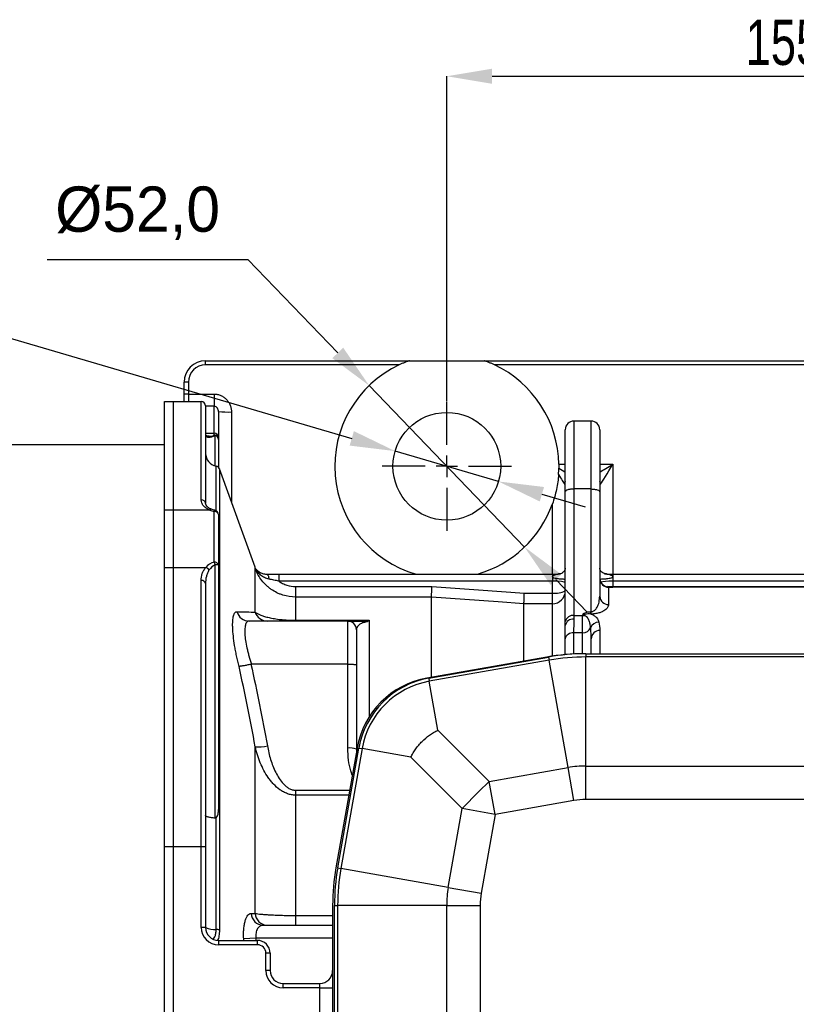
# Model space of a CAD drawing. Header units: millimetres. Extents: x 5 to 589, y 5 to 415.
# Tile 7 of 16: x 369 to 429, y 138 to 214. Entities that reach past the tile are written whole.
import ezdxf

# ---------------------------------------------------------------- set-up
doc = ezdxf.new("R2010")
doc.units = ezdxf.units.MM
doc.header["$PDSIZE"] = -1
for name, color, linetype in [('ASSE', 2, 'Continuous'), ('CONTORNO', 179, 'Continuous'), ('QUOTE', 1, 'Continuous')]:
    doc.layers.add(name, color=color, linetype=linetype)
doc.styles.add('SLDTEXTSTYLE0', font='TXT', dxfattribs={"width": 0.75})
doc.dimstyles.new('ISO-25', dxfattribs={"dimtxt": 2.5, "dimasz": 2.5, "dimexe": 1.25, "dimexo": 0.625, "dimtad": 1, "dimtxsty": 'Standard', "dimcen": 2.5, "dimadec": 0, "dimazin": 0, "dimtfac": 1, "dimtmove": 0, "dimatfit": 3, "dimfxl": 1, "dimarcsym": 0})
doc.dimstyles.new('SLDDIMSTYLE0', dxfattribs={"dimtxt": 3.5, "dimasz": 3.5, "dimexe": 0, "dimexo": 0.0625, "dimgap": 0.875, "dimtad": 1, "dimdec": 1, "dimlfac": 3, "dimrnd": 1e-09, "dimzin": 12, "dimdsep": 46, "dimtxsty": 'SLDTEXTSTYLE0', "dimsah": 1, "dimcen": 0.09, "dimadec": 0, "dimazin": 3, "dimtfac": 1, "dimtdec": 3, "dimtofl": 0, "dimtmove": 0, "dimatfit": 3, "dimfxl": 1, "dimfrac": 2, "dimtolj": 1, "dimtzin": 12, "dimarcsym": 0})

# ---------------------------------------------------------------- blocks, each defined once
blk = doc.blocks.new('_D_2')
at = {"layer": 'Defpoints', "color": 0}
for p in [(453.851, 209.748), (402.185, 184.581), (453.851, 184.581)]:
    blk.add_point(p, dxfattribs=at)
at = {"layer": 'QUOTE', "color": 0, "lineweight": -2}
for p, q in [((402.185, 184.643), (402.185, 209.748)), ((405.685, 209.748), (450.351, 209.748)), ((453.851, 184.643), (453.851, 209.748))]:
    blk.add_line(p, q, dxfattribs=at)
at = {"layer": 'QUOTE', "color": 0}
for points in [[(405.685, 210.331), (405.685, 209.164), (402.185, 209.748)], [(450.351, 210.331), (450.351, 209.164), (453.851, 209.748)]]:
    blk.add_solid(points, dxfattribs=at)
at = {"layer": 'QUOTE', "color": 0, "insert": (428.223, 214.123), "char_height": 3.5, "attachment_point": 2, "style": 'SLDTEXTSTYLE0'}
blk.add_mtext('\\A1;155', dxfattribs=at)
blk = doc.blocks.new('SW_CENTERMARKSYMBOL_2')
at = {"layer": 'CONTORNO', "color": 0}
for p, q in [((0, 1.667), (0, 5)), ((0, 0), (0, 0.833)), ((-1.667, 0), (-5, 0)), ((0, 0), (-0.833, 0)), ((0, 0), (0, -0.833)), ((0, 0), (0.833, 0)), ((1.667, 0), (5, 0)), ((0, -1.667), (0, -5))]:
    blk.add_line(p, q, dxfattribs=at)
blk = doc.blocks.new('*D21')
at = {"layer": 'Defpoints', "color": 0}
for p in [(398.187, 180.755), (406.183, 178.407)]:
    blk.add_point(p, dxfattribs=at)
at = {"layer": 'QUOTE', "color": 0, "lineweight": -2}
for p, q in [((352.611, 189.581), (368.135, 189.581)), ((368.135, 189.581), (394.829, 181.741)), ((406.183, 178.407), (398.187, 180.755)), ((409.541, 177.42), (412.899, 176.434))]:
    blk.add_line(p, q, dxfattribs=at)
at = {"layer": 'QUOTE', "color": 0}
for points in [[(394.664, 181.182), (394.993, 182.301), (398.187, 180.755)], [(409.705, 177.98), (409.376, 176.861), (406.183, 178.407)]]:
    blk.add_solid(points, dxfattribs=at)
at = {"layer": 'QUOTE', "color": 0, "insert": (359.611, 193.147), "char_height": 3.5, "attachment_point": 5}
blk.add_mtext('%%c25,0', dxfattribs=at)
blk = doc.blocks.new('*D22')
at = {"layer": 'Defpoints', "color": 0}
for p in [(396.175, 185.825), (408.195, 173.336)]:
    blk.add_point(p, dxfattribs=at)
at = {"layer": 'QUOTE', "color": 0, "lineweight": -2}
for p, q in [((371.262, 195.581), (386.786, 195.581)), ((386.786, 195.581), (393.748, 188.347)), ((408.195, 173.336), (396.175, 185.825)), ((410.622, 170.815), (413.049, 168.293))]:
    blk.add_line(p, q, dxfattribs=at)
at = {"layer": 'QUOTE', "color": 0}
for points in [[(393.328, 187.943), (394.168, 188.752), (396.175, 185.825)], [(411.042, 171.219), (410.201, 170.41), (408.195, 173.336)]]:
    blk.add_solid(points, dxfattribs=at)
at = {"layer": 'QUOTE', "color": 0, "insert": (378.262, 199.147), "char_height": 3.5, "attachment_point": 5}
blk.add_mtext('%%c52,0', dxfattribs=at)

msp = doc.modelspace()

# ---------------------------------------------------------------- linework, layer by layer
at = {"color": 7}
for p, q in [((383.518, 187.423), (383.518, 187.748)), ((383.518, 187.748), (399.284, 187.748)), ((398.495, 187.423), (383.518, 187.423)), ((399.284, 187.748), (405.086, 187.748)), ((405.086, 187.748), (450.95, 187.748)), ((450.162, 187.423), (405.874, 187.423)), ((381.851, 185.16), (381.851, 186.081)), ((382.185, 186.09), (382.185, 185.168)), ((381.851, 184.581), (381.851, 185.16)), ((382.185, 185.168), (384.185, 185.168)), ((382.185, 185.168), (382.185, 184.581)), ((384.185, 185.168), (384.185, 184.226)), ((380.351, 184.581), (381.018, 184.581)), ((380.351, 176.19), (380.351, 184.581)), ((381.018, 184.581), (381.018, 176.19)), ((381.018, 184.581), (383.185, 184.581)), ((383.185, 176.98), (383.185, 184.581)), ((383.518, 184.248), (383.518, 176.731)), ((384.185, 184.226), (383.518, 184.226)), ((384.185, 182.142), (384.185, 184.226)), ((384.518, 183.809), (384.518, 181.816)), ((385.518, 183.783), (385.518, 176.833)), ((413.351, 183.081), (412.018, 183.081)), ((412.018, 183.081), (412.018, 177.826)), ((413.351, 177.826), (413.351, 183.081)), ((383.518, 182.142), (384.185, 182.142)), ((384.185, 181.984), (384.185, 182.142)), ((411.351, 177.6), (411.351, 182.414)), ((414.018, 182.414), (414.018, 177.6)), ((380.351, 181.248), (347.018, 181.248)), ((384.268, 179.613), (384.268, 181.969)), ((384.518, 181.816), (384.518, 181.653)), ((384.518, 181.653), (384.518, 179.499)), ((410.85, 179.735), (411.351, 179.735)), ((414.018, 179.735), (415.018, 179.735)), ((415.018, 179.735), (415.018, 171.248)), ((384.337, 176.148), (384.337, 179.597)), ((387.36, 171.774), (384.59, 179.384)), ((384.59, 179.384), (384.59, 143.726)), ((411.351, 167.581), (411.351, 177.6)), ((412.018, 177.826), (412.018, 168.04)), ((413.351, 177.826), (412.018, 177.826)), ((413.351, 168.339), (413.351, 177.826)), ((414.018, 177.6), (414.018, 169.525)), ((410.351, 171.248), (410.351, 176.68)), ((381.018, 176.19), (380.351, 176.19)), ((380.351, 171.765), (380.351, 176.19)), ((381.018, 176.19), (381.018, 171.765)), ((383.84, 176.19), (381.018, 176.19)), ((383.969, 176.258), (383.967, 176.259)), ((384.185, 172.173), (384.185, 176.091)), ((384.518, 175.851), (384.518, 171.933)), ((380.351, 150.155), (380.351, 171.765)), ((380.351, 171.765), (381.018, 171.765)), ((381.018, 171.765), (381.018, 150.155)), ((381.018, 171.765), (383.538, 171.765)), ((384.268, 152.369), (384.268, 171.961)), ((384.518, 171.933), (384.518, 153.026)), ((387.36, 171.697), (387.36, 171.774)), ((387.36, 168.301), (387.36, 171.659)), ((383.185, 150.155), (383.185, 170.748)), ((389.184, 171.248), (389.184, 170.697)), ((389.184, 171.248), (410.351, 171.248)), ((410.351, 170.697), (389.184, 170.697)), ((410.351, 171.248), (410.351, 171.038)), ((410.351, 171.248), (410.77, 171.248)), ((410.351, 171.038), (410.351, 170.697)), ((410.351, 169.779), (410.351, 170.697)), ((414.599, 171.248), (415.018, 171.248)), ((415.018, 171.248), (441.018, 171.248)), ((415.018, 171.248), (415.018, 171.038)), ((415.018, 171.038), (415.018, 170.697)), ((441.018, 170.697), (415.018, 170.697)), ((415.018, 170.697), (415.018, 170.254)), ((383.518, 170.519), (383.518, 150.155)), ((390.492, 169.465), (390.492, 170.288)), ((390.492, 170.288), (401.031, 170.288)), ((414.685, 170.235), (414.629, 170.265)), ((414.685, 170.235), (414.685, 168.888)), ((441.018, 170.254), (415.018, 170.254)), ((415.018, 170.225), (415.018, 170.254)), ((441.018, 170.225), (415.018, 170.225)), ((390.492, 167.668), (390.492, 169.465)), ((400.996, 169.465), (390.492, 169.465)), ((400.996, 163.255), (400.996, 169.465)), ((408.181, 169.779), (410.351, 169.779)), ((410.351, 168.956), (410.351, 169.779)), ((414.005, 169.44), (414.018, 169.525)), ((408.146, 164.516), (408.146, 168.956)), ((408.146, 168.956), (408.146, 168.956)), ((410.351, 168.956), (408.146, 168.956)), ((410.351, 164.899), (410.351, 168.956)), ((413.337, 168.155), (413.337, 168.339)), ((413.337, 168.339), (413.351, 168.339)), ((413.351, 168.155), (413.351, 168.339)), ((394.518, 167.609), (386.886, 167.609)), ((390.492, 167.668), (396.185, 167.668)), ((390.492, 167.609), (390.492, 167.668)), ((394.518, 164.275), (394.518, 167.609)), ((396.185, 167.668), (396.185, 160.215)), ((411.351, 167.268), (411.351, 167.581)), ((412.018, 168.04), (412.018, 167.756)), ((412.018, 168.04), (412.685, 168.04)), ((412.685, 168.04), (412.685, 168.08)), ((412.685, 166.708), (412.685, 168.04)), ((413.351, 168.155), (413.337, 168.155)), ((395.185, 166.942), (395.185, 164.231)), ((411.331, 166.234), (411.349, 167.157)), ((411.349, 167.157), (411.351, 167.268)), ((414.018, 166.883), (414.018, 165.081)), ((411.331, 165.015), (411.331, 166.234)), ((412.685, 166.708), (411.984, 166.708)), ((411.984, 166.708), (411.984, 165.06)), ((412.685, 165.08), (412.685, 166.708)), ((413.351, 166.246), (413.347, 166.397)), ((413.351, 165.081), (413.351, 166.246)), ((409.915, 164.828), (400.647, 163.193)), ((400.786, 163.193), (410.055, 164.828)), ((410.098, 164.584), (400.829, 162.95)), ((410.055, 164.828), (410.098, 164.584)), ((411.562, 156.279), (410.098, 164.584)), ((412.949, 165.081), (412.81, 165.081)), ((412.949, 165.081), (443.366, 165.081)), ((412.949, 165.081), (412.949, 164.834)), ((443.366, 164.834), (412.949, 164.834)), ((412.949, 156.4), (412.949, 164.834)), ((394.518, 164.275), (387.064, 164.275)), ((394.518, 157.792), (394.518, 164.275)), ((395.185, 164.231), (395.185, 157.699)), ((400.786, 163.193), (400.829, 162.95)), ((401.495, 159.177), (400.829, 162.95)), ((401.495, 159.177), (405.467, 155.204)), ((387.36, 145.003), (387.36, 157.894)), ((395.239, 157.786), (393.605, 148.517)), ((393.744, 148.517), (395.379, 157.786)), ((395.622, 157.743), (393.988, 148.474)), ((395.185, 157.699), (395.191, 157.567)), ((395.379, 157.786), (395.622, 157.743)), ((399.395, 157.077), (395.622, 157.743)), ((403.368, 153.105), (399.395, 157.077)), ((405.467, 155.204), (411.562, 156.279)), ((412.012, 153.73), (411.562, 156.279)), ((412.949, 153.812), (412.949, 156.4)), ((412.949, 156.4), (443.366, 156.4)), ((405.916, 152.655), (405.467, 155.204)), ((390.492, 154.143), (390.492, 154.528)), ((390.492, 154.528), (394.665, 154.528)), ((390.492, 144.842), (390.492, 154.143)), ((394.597, 154.143), (390.492, 154.143)), ((402.293, 147.009), (403.368, 153.105)), ((405.916, 152.655), (403.368, 153.105)), ((412.012, 153.73), (405.916, 152.655)), ((443.366, 153.812), (412.949, 153.812)), ((384.337, 143.76), (384.337, 152.403)), ((405.916, 152.655), (404.842, 146.56)), ((381.018, 150.155), (380.351, 150.155)), ((380.351, 124.007), (380.351, 150.155)), ((381.018, 150.155), (381.018, 124.007)), ((383.185, 150.155), (381.018, 150.155)), ((383.185, 143.914), (383.185, 150.155)), ((383.518, 150.155), (383.185, 150.155)), ((383.518, 150.155), (383.518, 143.914)), ((393.744, 148.517), (393.988, 148.474)), ((402.293, 147.009), (393.988, 148.474)), ((402.293, 147.009), (404.842, 146.56)), ((393.351, 145.623), (393.351, 128.539)), ((393.491, 128.539), (393.491, 145.623)), ((393.491, 145.623), (393.738, 145.623)), ((402.172, 145.623), (393.738, 145.623)), ((393.738, 145.623), (393.738, 128.539)), ((402.172, 128.539), (402.172, 145.623)), ((402.172, 145.623), (404.76, 145.623)), ((404.76, 145.623), (404.76, 128.539)), ((390.492, 144.081), (390.492, 144.842)), ((390.492, 144.842), (393.351, 144.842)), ((387.984, 144.081), (393.351, 144.081)), ((383.518, 143.914), (383.185, 143.914)), ((384.518, 142.914), (384.518, 142.581)), ((384.518, 142.914), (387.518, 142.914)), ((387.518, 142.581), (384.518, 142.581)), ((387.408, 143.081), (386.468, 143.026)), ((393.351, 143.081), (387.408, 143.081)), ((387.518, 142.914), (387.518, 142.581)), ((388.185, 140.581), (388.185, 141.914)), ((388.518, 141.914), (388.185, 141.914)), ((388.518, 141.914), (388.518, 140.581)), ((388.518, 140.581), (388.185, 140.581)), ((389.518, 139.248), (389.518, 139.581)), ((389.518, 139.581), (392.351, 139.581)), ((392.351, 139.248), (392.351, 139.581)), ((392.351, 139.248), (389.518, 139.248)), ((392.351, 134.914), (392.351, 139.248)), ((392.351, 139.248), (393.351, 139.248))]:
    msp.add_line(p, q, dxfattribs=at)
at = {"color": 7, "flags": 128}
for points in [[(411.351, 178.405), (411.313, 178.305), (411.289, 178.191)], [(414.081, 178.191), (414.057, 178.305), (414.018, 178.405)], [(383.967, 176.259), (383.96, 176.261), (383.935, 176.261), (383.905, 176.248), (383.873, 176.225), (383.84, 176.19)], [(384.244, 176.179), (384.231, 176.175), (384.217, 176.159), (384.201, 176.131), (384.185, 176.091)], [(388.228, 171.248), (388.26, 171.241), (388.291, 171.22), (388.321, 171.187), (388.349, 171.141), (388.375, 171.084), (388.397, 171.017), (388.416, 170.941), (388.432, 170.857)], [(410.77, 171.248), (410.866, 171.253), (410.889, 171.255)], [(410.848, 171.248), (410.934, 171.252), (410.949, 171.253)], [(414.391, 171.257), (414.435, 171.252), (414.521, 171.248)], [(414.442, 171.261), (414.504, 171.253), (414.599, 171.248)], [(401.031, 170.288), (404.627, 170.032), (408.181, 169.779)], [(408.146, 168.956), (406.151, 169.098), (400.996, 169.465)]]:
    msp.add_lwpolyline(points, dxfattribs=at)
at = {"color": 7}
msp.add_circle((402.185, 179.581), 4.167, dxfattribs=at)
for centre, radius, start, end in [((383.518, 186.081), 1.667, 90, 180), ((383.518, 186.09), 1.333, 90, 180), ((402.185, 179.581), 8.667, 115.19651, 254.05763), ((402.185, 179.581), 8.667, 1.02073, 64.80349), ((382.101, 182.9), 3.191, 88.50461, 94.49436), ((382.101, 181.978), 3.191, 88.50461, 94.49436), ((383.185, 184.248), 0.333, 0, 90), ((385.268, 193.353), 9.573, 265.50564, 271.49539), ((412.018, 182.414), 0.667, 90, 180), ((413.351, 182.414), 0.667, 0, 90), ((384.189, 181.812), 0.329, 0.69484, 90.67838), ((384.171, 181.677), 0.308, 71.64291, 87.4744), ((384.186, 181.652), 0.332, 0.22812, 90.22631), ((384.191, 181.651), 0.327, 0.45602, 76.35781), ((384.518, 180.581), 1, 180, 259.56802), ((384.277, 179.27), 0.333, 20, 79.56802), ((383.222, 176.681), 0.301, 9.45944, 97.04841), ((402.185, 179.581), 8.667, 285.94237, 340.44279), ((384.48, 177.768), 1.703, 247.92134, 260.0001), ((384.225, 175.796), 0.298, 10.74803, 97.72003), ((384.185, 175.851), 0.333, 0, 79.84612), ((384.225, 171.878), 0.298, 10.74803, 97.72003), ((383.326, 171.713), 0.975, 14.7505, 28.17144), ((383.334, 171.291), 0.515, 29.38045, 66.69017), ((384.32, 171.295), 0.669, 72.73867, 94.42177), ((383.229, 170.455), 0.296, 12.5124, 98.55269), ((414.685, 170.934), 0.667, 180.00319, 265.25448), ((414.671, 170.887), 0.653, 181.30811, 271.25094), ((410.353, 169.954), 0.998, 269.88836, 359.88793), ((410.594, 171.349), 1.589, 261.22054, 298.48161), ((414.671, 169.54), 0.653, 181.30811, 271.25094), ((386.893, 168.59), 0.981, 195.27102, 269.58455), ((388.303, 168.598), 0.989, 197.46263, 269.78334), ((394.518, 166.942), 0.667, 0, 90), ((395.602, 167.228), 0.381, 51.73519, 89.20506), ((411.931, 167.454), 0.593, 81.51103, 167.63018), ((411.941, 167.163), 0.599, 82.56697, 169.81578), ((412.685, 168.997), 0.957, 269.97848, 278.67279), ((413.2, 168.83), 0.785, 235.8334, 244.85379), ((413.523, 167.72), 0.768, 148.66883, 154.52528), ((412.704, 167.376), 0.668, 268.33628, 335.18423), ((413.943, 166.848), 0.68, 90.66141, 158.62809), ((414.004, 166.231), 0.653, 88.74906, 178.69189), ((411.959, 166.057), 0.652, 87.73411, 164.20443), ((412.81, 148.414), 16.667, 90, 100), ((412.949, 148.414), 16.667, 90, 100), ((412.949, 148.414), 16.42, 90, 100), ((401.804, 156.628), 6.667, 100, 170), ((401.944, 156.628), 6.667, 100, 170), ((401.944, 156.628), 6.42, 100, 170), ((387.613, 161), 3.116, 265.32489, 282.71214), ((394.682, 156.525), 1.278, 66.80414, 97.34958), ((412.949, 148.414), 7.986, 90, 100), ((437.18, 121.392), 46.357, 133.16485, 136.83515), ((412.949, 148.414), 5.398, 90, 100), ((410.018, 145.623), 16.667, 170, 180), ((410.158, 145.623), 16.667, 170, 180), ((410.158, 145.623), 16.42, 170, 180), ((410.158, 145.623), 7.986, 170, 180), ((410.158, 145.623), 5.398, 170, 180), ((388.01, 145.048), 0.967, 182.55635, 268.42156), ((388.326, 145.048), 0.967, 182.66527, 268.42976), ((384.518, 143.914), 1.333, 180, 270), ((384.518, 143.914), 1, 180, 270), ((384.165, 145.095), 1.347, 241.29252, 277.34088), ((384.351, 142.894), 0.866, 73.96257, 90.90538), ((387.518, 141.914), 1, 0, 90), ((387.518, 141.914), 0.667, 0, 90), ((389.518, 140.581), 1.333, 180, 270), ((389.518, 140.581), 1, 180, 270), ((392.351, 140.581), 1, 270, 0)]:
    msp.add_arc(centre, radius, start, end, dxfattribs=at)
for centre, major_axis, ratio, start_param, end_param in [((415.018, 179.761), (1.667, 1), 0.01155, 4.061959, 4.70546), ((415.018, 179.761), (1, 1.666), 0.006932, 3.485855, 4.700838), ((410.351, 179.761), (1.667, -1), 0.01155, 5.023262, 5.362819), ((410.351, 179.761), (-1, 1.666), 0.006932, 2.079125, 2.797331), ((384.518, 170.811), (0, 1.407), 0.947354, 0.25268, 0.826117), ((384.518, 170.571), (0, 1.436), 0.696146, 0.25268, 0.826117), ((410.351, 170.581), (1, 0), 0.115765, 0, 1.570796), ((415.018, 170.581), (1, 0), 0.115765, 1.570796, 2.74941), ((415.018, 170.716), (1.667, 0), 0.294567, 4.511031, 4.712389)]:
    msp.add_ellipse(centre, major_axis=major_axis, ratio=ratio, start_param=start_param, end_param=end_param, dxfattribs=at)
for points, knots in [([(399.284, 187.748), (399.284, 187.748), (399.278, 187.746), (399.26, 187.739), (399.248, 187.735), (399.207, 187.72), (399.175, 187.708), (399.075, 187.671), (399.004, 187.643), (398.86, 187.585), (398.787, 187.554), (398.642, 187.491), (398.568, 187.457), (398.495, 187.423)], [0, 0, 0, 0, 0.0625, 0.0625, 0.125, 0.125, 0.25, 0.25, 0.5, 0.5, 0.75, 0.75, 1, 1, 1, 1]), ([(405.874, 187.423), (405.801, 187.457), (405.728, 187.491), (405.583, 187.554), (405.511, 187.584), (405.367, 187.642), (405.295, 187.67), (405.195, 187.708), (405.163, 187.72), (405.109, 187.739), (405.086, 187.748), (405.086, 187.748)], [0, 0, 0, 0, 0.25, 0.25, 0.5, 0.5, 0.75, 0.75, 0.875, 0.875, 1, 1, 1, 1]), ([(384.185, 185.168), (384.275, 185.168), (384.363, 185.159), (384.536, 185.122), (384.622, 185.095), (384.785, 185.023), (384.862, 184.98), (385.007, 184.877), (385.075, 184.818), (385.197, 184.689), (385.252, 184.619), (385.347, 184.467), (385.387, 184.388), (385.452, 184.223), (385.477, 184.136), (385.51, 183.961), (385.518, 183.873), (385.518, 183.783)], [0, 0, 0, 0, 0.125, 0.125, 0.25, 0.25, 0.375, 0.375, 0.5, 0.5, 0.625, 0.625, 0.75, 0.75, 0.875, 0.875, 1, 1, 1, 1]), ([(384.518, 183.809), (384.518, 183.855), (384.512, 183.901), (384.487, 183.99), (384.469, 184.033), (384.416, 184.114), (384.381, 184.151), (384.295, 184.207), (384.241, 184.226), (384.185, 184.226)], [0, 0, 0, 0, 0.25, 0.25, 0.5, 0.5, 0.75, 0.75, 1, 1, 1, 1]), ([(383.518, 182.049), (383.518, 181.977), (383.547, 181.924), (383.614, 181.869), (383.64, 181.854), (383.699, 181.833), (383.732, 181.827), (383.837, 181.819), (383.917, 181.829), (384.086, 181.877), (384.176, 181.916), (384.268, 181.969)], [0, 0, 0, 0, 0.25, 0.25, 0.375, 0.375, 0.5, 0.5, 0.75, 0.75, 1, 1, 1, 1]), ([(383.794, 181.913), (383.756, 181.911), (383.646, 181.902), (383.574, 181.938), (383.555, 181.96), (383.554, 181.962)], [0, 0, 0, 0, 0.319548, 0.931418, 1, 1, 1, 1]), ([(383.764, 181.91), (383.774, 181.909), (383.894, 181.887), (384.046, 181.937), (384.185, 181.984)], [0, 0, 0, 0, 0.081877, 1, 1, 1, 1]), ([(410.828, 178.944), (410.834, 179.028), (410.839, 179.112), (410.846, 179.277), (410.849, 179.358), (410.85, 179.437)], [0, 0, 0, 0, 0.5, 0.5, 1, 1, 1, 1]), ([(410.828, 178.944), (410.8, 178.56), (410.746, 178.178), (410.586, 177.418), (410.481, 177.046), (410.351, 176.68)], [0, 0, 0, 0, 0.5, 0.5, 1, 1, 1, 1]), ([(412.018, 177.826), (411.974, 177.826), (411.931, 177.825), (411.846, 177.819), (411.803, 177.815), (411.723, 177.803), (411.684, 177.796), (411.612, 177.78), (411.577, 177.77), (411.485, 177.739), (411.436, 177.714), (411.369, 177.66), (411.351, 177.63), (411.351, 177.6)], [0, 0, 0, 0, 0.125, 0.125, 0.25, 0.25, 0.375, 0.375, 0.5, 0.5, 0.75, 0.75, 1, 1, 1, 1]), ([(413.351, 177.826), (413.395, 177.826), (413.439, 177.825), (413.524, 177.819), (413.566, 177.815), (413.647, 177.803), (413.685, 177.796), (413.758, 177.78), (413.792, 177.77), (413.884, 177.739), (413.934, 177.714), (414, 177.66), (414.018, 177.63), (414.018, 177.6)], [0, 0, 0, 0, 0.125, 0.125, 0.25, 0.25, 0.375, 0.375, 0.5, 0.5, 0.75, 0.75, 1, 1, 1, 1]), ([(383.84, 176.19), (383.74, 176.232), (383.649, 176.282), (383.528, 176.368), (383.49, 176.398), (383.42, 176.462), (383.388, 176.496), (383.331, 176.564), (383.306, 176.6), (383.262, 176.673), (383.244, 176.711), (383.2, 176.825), (383.185, 176.902), (383.185, 176.98)], [0, 0, 0, 0, 0.25, 0.25, 0.375, 0.375, 0.5, 0.5, 0.625, 0.625, 0.75, 0.75, 1, 1, 1, 1]), ([(383.972, 176.265), (383.941, 176.275), (383.817, 176.318), (383.664, 176.436), (383.545, 176.587), (383.515, 176.681), (383.519, 176.726), (383.52, 176.732)], [0, 0, 0, 0, 0.0971212, 0.3807712, 0.6613227, 0.9520705, 1, 1, 1, 1]), ([(384.244, 176.179), (384.193, 176.19), (384.095, 176.21), (384.008, 176.243), (383.967, 176.259)], [0, 0, 0, 0, 0.5226462, 1, 1, 1, 1]), ([(383.185, 170.748), (383.185, 170.93), (383.21, 171.107), (383.295, 171.365), (383.331, 171.45), (383.42, 171.612), (383.473, 171.69), (383.538, 171.765)], [0, 0, 0, 0, 0.5, 0.5, 0.75, 0.75, 1, 1, 1, 1]), ([(383.783, 171.544), (383.733, 171.466), (383.693, 171.386), (383.626, 171.22), (383.599, 171.135), (383.536, 170.875), (383.518, 170.699), (383.518, 170.519)], [0, 0, 0, 0, 0.25, 0.25, 0.5, 0.5, 1, 1, 1, 1]), ([(387.36, 171.659), (387.36, 171.663), (387.36, 171.664), (387.364, 171.66), (387.365, 171.658), (387.369, 171.651), (387.371, 171.646), (387.374, 171.639), (387.375, 171.637), (387.375, 171.639), (387.374, 171.642), (387.371, 171.655), (387.368, 171.664), (387.361, 171.686), (387.36, 171.694), (387.36, 171.697)], [0, 0, 0, 0, 0.25, 0.25, 0.375, 0.375, 0.5, 0.5, 0.5625, 0.5625, 0.625, 0.625, 0.75, 0.75, 1, 1, 1, 1]), ([(387.36, 171.697), (387.374, 171.678), (387.394, 171.654), (387.437, 171.604), (387.462, 171.577), (387.545, 171.498), (387.611, 171.445), (387.757, 171.356), (387.839, 171.319), (387.976, 171.278), (388.024, 171.267), (388.123, 171.252), (388.174, 171.248), (388.228, 171.248)], [0, 0, 0, 0, 0.125, 0.125, 0.25, 0.25, 0.5, 0.5, 0.75, 0.75, 0.875, 0.875, 1, 1, 1, 1]), ([(387.36, 171.659), (387.36, 171.663), (387.361, 171.665), (387.367, 171.655), (387.372, 171.644), (387.382, 171.621)], [0, 0, 0, 0, 0.5, 0.5, 1, 1, 1, 1]), ([(388.432, 170.857), (388.307, 170.881), (388.19, 170.922), (388.024, 171.002), (387.97, 171.033), (387.868, 171.098), (387.82, 171.134), (387.681, 171.247), (387.598, 171.333), (387.492, 171.466), (387.459, 171.511), (387.417, 171.573), (387.405, 171.593), (387.391, 171.614), (387.387, 171.619), (387.382, 171.624), (387.382, 171.624), (387.382, 171.621)], [0, 0, 0, 0, 0.25, 0.25, 0.375, 0.375, 0.5, 0.5, 0.75, 0.75, 0.875, 0.875, 0.9375, 0.9375, 0.96875, 0.96875, 1, 1, 1, 1]), ([(390.492, 169.465), (390.153, 169.465), (389.823, 169.516), (389.421, 169.643), (389.341, 169.672), (389.185, 169.734), (389.109, 169.768), (388.884, 169.879), (388.74, 169.964), (388.533, 170.107), (388.466, 170.158), (388.335, 170.265), (388.272, 170.32), (388.091, 170.492), (387.978, 170.616), (387.773, 170.879), (387.679, 171.02), (387.514, 171.312), (387.442, 171.464), (387.382, 171.621)], [0, 0, 0, 0, 0.25, 0.25, 0.3125, 0.3125, 0.375, 0.375, 0.5, 0.5, 0.5625, 0.5625, 0.625, 0.625, 0.75, 0.75, 0.875, 0.875, 1, 1, 1, 1]), ([(411.351, 171.712), (411.351, 171.711), (411.352, 171.691), (411.326, 171.562), (411.227, 171.412), (411.081, 171.308), (410.928, 171.255), (410.814, 171.252), (410.768, 171.251)], [0, 0, 0, 0, 0.007109, 0.184431, 0.412547, 0.711112, 0.883578, 1, 1, 1, 1]), ([(414.592, 171.251), (414.561, 171.251), (414.474, 171.251), (414.359, 171.284), (414.236, 171.34), (414.096, 171.458), (414.02, 171.642), (414.021, 171.701), (414.021, 171.715)], [0, 0, 0, 0, 0.076052, 0.216209, 0.379507, 0.633703, 0.912202, 1, 1, 1, 1]), ([(388.228, 171.248), (388.305, 171.248), (388.384, 171.248), (388.541, 171.248), (388.621, 171.248), (388.86, 171.248), (389.022, 171.248), (389.184, 171.248)], [0, 0, 0, 0, 0.25, 0.25, 0.5, 0.5, 1, 1, 1, 1]), ([(389.184, 170.697), (389.058, 170.724), (388.932, 170.752), (388.681, 170.806), (388.555, 170.833), (388.432, 170.857)], [0, 0, 0, 0, 0.5, 0.5, 1, 1, 1, 1]), ([(389.184, 170.697), (389.279, 170.631), (389.379, 170.573), (389.586, 170.471), (389.695, 170.428), (390.029, 170.324), (390.257, 170.288), (390.492, 170.288)], [0, 0, 0, 0, 0.25, 0.25, 0.5, 0.5, 1, 1, 1, 1]), ([(410.351, 171.038), (410.351, 171.059), (410.364, 171.076), (410.394, 171.106), (410.411, 171.119), (410.466, 171.155), (410.507, 171.174), (410.588, 171.208), (410.63, 171.221), (410.708, 171.241), (410.746, 171.248), (410.77, 171.248)], [0, 0, 0, 0, 0.125, 0.125, 0.25, 0.25, 0.5, 0.5, 0.75, 0.75, 1, 1, 1, 1]), ([(410.351, 171.038), (410.351, 171.028), (410.356, 171.016), (410.372, 170.998), (410.383, 170.989), (410.419, 170.969), (410.446, 170.96), (410.527, 170.936), (410.582, 170.926), (410.746, 170.901), (410.848, 170.892), (410.99, 170.88), (411.035, 170.876), (411.117, 170.871), (411.155, 170.868), (411.224, 170.864), (411.255, 170.863), (411.31, 170.861), (411.333, 170.86), (411.351, 170.86)], [0, 0, 0, 0, 0.03125, 0.03125, 0.0625, 0.0625, 0.125, 0.125, 0.25, 0.25, 0.5, 0.5, 0.625, 0.625, 0.75, 0.75, 0.875, 0.875, 1, 1, 1, 1]), ([(414.018, 170.86), (414.056, 170.86), (414.11, 170.862), (414.249, 170.87), (414.332, 170.876), (414.473, 170.888), (414.523, 170.892), (414.625, 170.903), (414.678, 170.91), (414.787, 170.926), (414.842, 170.936), (414.923, 170.96), (414.95, 170.969), (414.986, 170.989), (414.997, 170.997), (415.014, 171.016), (415.018, 171.027), (415.018, 171.038)], [0, 0, 0, 0, 0.25, 0.25, 0.5, 0.5, 0.625, 0.625, 0.75, 0.75, 0.875, 0.875, 0.9375, 0.9375, 0.96875, 0.96875, 1, 1, 1, 1]), ([(414.599, 171.248), (414.624, 171.248), (414.661, 171.241), (414.74, 171.221), (414.781, 171.208), (414.862, 171.175), (414.902, 171.155), (414.958, 171.12), (414.975, 171.107), (415.005, 171.076), (415.018, 171.059), (415.018, 171.038)], [0, 0, 0, 0, 0.25, 0.25, 0.5, 0.5, 0.75, 0.75, 0.875, 0.875, 1, 1, 1, 1]), ([(400.996, 169.465), (400.997, 169.475), (400.998, 169.501), (401.003, 169.59), (401.006, 169.649), (401.012, 169.798), (401.015, 169.883), (401.021, 170.028), (401.023, 170.078), (401.027, 170.181), (401.029, 170.235), (401.031, 170.288)], [0, 0, 0, 0, 0.25, 0.25, 0.5, 0.5, 0.75, 0.75, 0.875, 0.875, 1, 1, 1, 1]), ([(415.018, 170.254), (414.954, 170.255), (414.819, 170.255), (414.692, 170.267), (414.625, 170.273)], [0, 0, 0, 0, 0.476961, 1, 1, 1, 1]), ([(408.146, 168.956), (408.147, 168.966), (408.149, 168.993), (408.153, 169.081), (408.156, 169.141), (408.162, 169.289), (408.166, 169.375), (408.171, 169.519), (408.173, 169.569), (408.177, 169.672), (408.179, 169.725), (408.181, 169.779)], [0, 0, 0, 0, 0.25, 0.25, 0.5, 0.5, 0.75, 0.75, 0.875, 0.875, 1, 1, 1, 1]), ([(413.351, 168.339), (413.376, 168.341), (413.418, 168.343), (413.511, 168.371), (413.643, 168.451), (413.813, 168.654), (413.967, 168.992), (413.992, 169.28), (414.005, 169.44)], [0, 0, 0, 0, 0.03212, 0.055308, 0.137419, 0.292027, 0.6074, 1, 1, 1, 1]), ([(386.105, 164.108), (386.035, 164.382), (385.972, 164.655), (385.887, 165.061), (385.86, 165.196), (385.81, 165.461), (385.788, 165.591), (385.726, 165.974), (385.692, 166.22), (385.641, 166.688), (385.625, 166.903), (385.614, 167.198), (385.613, 167.292), (385.614, 167.47), (385.617, 167.553), (385.633, 167.784), (385.653, 167.914), (385.695, 168.071), (385.711, 168.118), (385.748, 168.197), (385.768, 168.23), (385.835, 168.307), (385.886, 168.333), (385.946, 168.332)], [0, 0, 0, 0, 0.125, 0.125, 0.1875, 0.1875, 0.25, 0.25, 0.375, 0.375, 0.5, 0.5, 0.5625, 0.5625, 0.625, 0.625, 0.75, 0.75, 0.8125, 0.8125, 0.875, 0.875, 1, 1, 1, 1]), ([(387.36, 168.301), (387.455, 168.229), (387.581, 168.159), (387.822, 168.059), (387.911, 168.027), (388.108, 167.963), (388.216, 167.932), (388.397, 167.888), (388.461, 167.873), (388.594, 167.844), (388.663, 167.83), (388.883, 167.79), (389.044, 167.765), (389.309, 167.732), (389.402, 167.722), (389.598, 167.704), (389.702, 167.696), (389.916, 167.682), (390.028, 167.677), (390.256, 167.67), (390.374, 167.668), (390.492, 167.668)], [0, 0, 0, 0, 0.25, 0.25, 0.375, 0.375, 0.5, 0.5, 0.5625, 0.5625, 0.625, 0.625, 0.75, 0.75, 0.8125, 0.8125, 0.875, 0.875, 0.9375, 0.9375, 1, 1, 1, 1]), ([(412.759, 168.181), (412.795, 168.21), (412.837, 168.234), (412.926, 168.274), (412.975, 168.29), (413.125, 168.328), (413.23, 168.339), (413.337, 168.339)], [0, 0, 0, 0, 0.25, 0.25, 0.5, 0.5, 1, 1, 1, 1]), ([(414.685, 168.888), (414.685, 168.813), (414.662, 168.738), (414.594, 168.628), (414.566, 168.592), (414.496, 168.52), (414.455, 168.484), (414.359, 168.415), (414.304, 168.381), (414.175, 168.316), (414.101, 168.285), (413.973, 168.243), (413.928, 168.23), (413.829, 168.205), (413.776, 168.194), (413.665, 168.176), (413.605, 168.168), (413.48, 168.158), (413.417, 168.155), (413.351, 168.155)], [0, 0, 0, 0, 0.25, 0.25, 0.375, 0.375, 0.5, 0.5, 0.625, 0.625, 0.75, 0.75, 0.8125, 0.8125, 0.875, 0.875, 0.9375, 0.9375, 1, 1, 1, 1]), ([(386.886, 167.609), (386.826, 167.609), (386.774, 167.588), (386.707, 167.526), (386.686, 167.499), (386.649, 167.436), (386.633, 167.399), (386.591, 167.273), (386.571, 167.17), (386.556, 166.986), (386.553, 166.919), (386.552, 166.777), (386.554, 166.702), (386.567, 166.467), (386.585, 166.296), (386.638, 165.925), (386.674, 165.732), (386.738, 165.43), (386.762, 165.328), (386.813, 165.12), (386.841, 165.015), (386.928, 164.699), (386.993, 164.488), (387.064, 164.275)], [0, 0, 0, 0, 0.125, 0.125, 0.1875, 0.1875, 0.25, 0.25, 0.375, 0.375, 0.4375, 0.4375, 0.5, 0.5, 0.625, 0.625, 0.75, 0.75, 0.8125, 0.8125, 0.875, 0.875, 1, 1, 1, 1]), ([(394.518, 167.609), (394.518, 167.609), (394.539, 167.609), (394.62, 167.609), (394.679, 167.609), (394.8, 167.609), (394.845, 167.609), (394.95, 167.609), (395.009, 167.609), (395.143, 167.609), (395.217, 167.609), (395.347, 167.609), (395.393, 167.609), (395.493, 167.609), (395.547, 167.609), (395.608, 167.609)], [0, 0, 0, 0, 0.25, 0.25, 0.5, 0.5, 0.625, 0.625, 0.75, 0.75, 0.875, 0.875, 0.9375, 0.9375, 1, 1, 1, 1]), ([(395.608, 167.609), (395.703, 167.609), (395.799, 167.614), (395.991, 167.634), (396.088, 167.649), (396.185, 167.668)], [0, 0, 0, 0, 0.5, 0.5, 1, 1, 1, 1]), ([(395.839, 167.527), (395.896, 167.541), (395.953, 167.56), (396.069, 167.607), (396.127, 167.635), (396.185, 167.668)], [0, 0, 0, 0, 0.5, 0.5, 1, 1, 1, 1]), ([(412.018, 167.756), (412.018, 167.547), (412.008, 167.356), (411.991, 167.007), (411.984, 166.849), (411.984, 166.708)], [0, 0, 0, 0, 0.5, 0.5, 1, 1, 1, 1]), ([(412.759, 168.181), (412.741, 168.167), (412.725, 168.151), (412.699, 168.117), (412.687, 168.099), (412.685, 168.08)], [0, 0, 0, 0, 0.5, 0.5, 1, 1, 1, 1]), ([(412.867, 168.12), (412.837, 168.112), (412.807, 168.103), (412.747, 168.087), (412.716, 168.08), (412.685, 168.08)], [0, 0, 0, 0, 0.5, 0.5, 1, 1, 1, 1]), ([(412.829, 168.051), (412.809, 168.059), (412.787, 168.066), (412.738, 168.077), (412.711, 168.08), (412.685, 168.08)], [0, 0, 0, 0, 0.5, 0.5, 1, 1, 1, 1]), ([(413.31, 167.095), (413.303, 167.166), (413.294, 167.241), (413.267, 167.397), (413.249, 167.478), (413.195, 167.644), (413.161, 167.73), (413.077, 167.858), (413.045, 167.901), (412.98, 167.962), (412.956, 167.982), (412.9, 168.019), (412.868, 168.037), (412.829, 168.051)], [0, 0, 0, 0, 0.25, 0.25, 0.5, 0.5, 0.75, 0.75, 0.875, 0.875, 0.9375, 0.9375, 1, 1, 1, 1]), ([(413.337, 168.155), (413.261, 168.163), (413.183, 168.164), (413.026, 168.153), (412.945, 168.139), (412.867, 168.12)], [0, 0, 0, 0, 0.5, 0.5, 1, 1, 1, 1]), ([(413.337, 168.155), (413.397, 168.134), (413.449, 168.111), (413.542, 168.062), (413.583, 168.037), (413.69, 167.961), (413.743, 167.909), (413.828, 167.801), (413.859, 167.747), (413.906, 167.637), (413.923, 167.583), (413.935, 167.528)], [0, 0, 0, 0, 0.125, 0.125, 0.25, 0.25, 0.5, 0.5, 0.75, 0.75, 1, 1, 1, 1]), ([(395.839, 167.527), (395.798, 167.517), (395.764, 167.507), (395.701, 167.486), (395.672, 167.476), (395.594, 167.443), (395.55, 167.421), (395.432, 167.352), (395.373, 167.304), (395.279, 167.205), (395.244, 167.154), (395.197, 167.05), (395.185, 166.997), (395.185, 166.942)], [0, 0, 0, 0, 0.0625, 0.0625, 0.125, 0.125, 0.25, 0.25, 0.5, 0.5, 0.75, 0.75, 1, 1, 1, 1]), ([(413.347, 166.397), (413.344, 166.524), (413.339, 166.763), (413.319, 166.989), (413.31, 167.095)], [0, 0, 0, 0, 0.5307422, 1, 1, 1, 1]), ([(387.031, 164.272), (386.925, 164.247), (386.823, 164.223), (386.623, 164.181), (386.531, 164.163), (386.406, 164.141), (386.367, 164.134), (386.296, 164.123), (386.264, 164.119), (386.206, 164.112), (386.18, 164.109), (386.137, 164.107), (386.119, 164.107), (386.105, 164.108)], [0, 0, 0, 0, 0.25, 0.25, 0.5, 0.5, 0.625, 0.625, 0.75, 0.75, 0.875, 0.875, 1, 1, 1, 1]), ([(394.518, 164.275), (394.562, 164.275), (394.606, 164.275), (394.691, 164.274), (394.733, 164.273), (394.814, 164.271), (394.852, 164.269), (394.925, 164.266), (394.959, 164.264), (395.051, 164.258), (395.101, 164.253), (395.167, 164.242), (395.185, 164.237), (395.185, 164.231)], [0, 0, 0, 0, 0.125, 0.125, 0.25, 0.25, 0.375, 0.375, 0.5, 0.5, 0.75, 0.75, 1, 1, 1, 1]), ([(399.395, 157.077), (399.423, 157.134), (399.453, 157.19), (399.513, 157.301), (399.545, 157.356), (399.642, 157.518), (399.71, 157.623), (399.856, 157.829), (399.934, 157.928), (400.097, 158.122), (400.184, 158.216), (400.452, 158.484), (400.644, 158.645), (400.95, 158.863), (401.055, 158.931), (401.216, 159.028), (401.271, 159.059), (401.382, 159.119), (401.438, 159.149), (401.495, 159.177)], [0, 0, 0, 0, 0.0625, 0.0625, 0.125, 0.125, 0.25, 0.25, 0.375, 0.375, 0.5, 0.5, 0.75, 0.75, 0.875, 0.875, 0.9375, 0.9375, 1, 1, 1, 1]), ([(390.492, 154.143), (390.381, 154.143), (390.272, 154.153), (390.057, 154.192), (389.95, 154.221), (389.744, 154.296), (389.644, 154.341), (389.451, 154.445), (389.357, 154.504), (389.091, 154.694), (388.929, 154.84), (388.704, 155.079), (388.632, 155.163), (388.496, 155.332), (388.431, 155.419), (388.246, 155.685), (388.134, 155.87), (387.93, 156.251), (387.837, 156.448), (387.586, 157.053), (387.456, 157.468), (387.36, 157.894)], [0, 0, 0, 0, 0.0625, 0.0625, 0.125, 0.125, 0.1875, 0.1875, 0.25, 0.25, 0.375, 0.375, 0.4375, 0.4375, 0.5, 0.5, 0.625, 0.625, 0.75, 0.75, 1, 1, 1, 1]), ([(388.299, 157.96), (388.362, 157.606), (388.445, 157.256), (388.605, 156.739), (388.665, 156.569), (388.796, 156.235), (388.868, 156.071), (389.027, 155.75), (389.115, 155.594), (389.313, 155.291), (389.423, 155.146), (389.609, 154.949), (389.674, 154.886), (389.816, 154.771), (389.891, 154.718), (390.009, 154.652), (390.05, 154.631), (390.134, 154.595), (390.178, 154.58), (390.309, 154.542), (390.399, 154.528), (390.492, 154.528)], [0, 0, 0, 0, 0.25, 0.25, 0.375, 0.375, 0.5, 0.5, 0.625, 0.625, 0.75, 0.75, 0.8125, 0.8125, 0.875, 0.875, 0.90625, 0.90625, 0.9375, 0.9375, 1, 1, 1, 1]), ([(394.872, 155.702), (394.831, 155.808), (394.687, 156.181), (394.56, 156.885), (394.532, 157.481), (394.518, 157.792)], [0, 0, 0, 0, 0.159325, 0.561852, 1, 1, 1, 1]), ([(384.268, 152.369), (384.215, 152.372), (384.162, 152.376), (384.061, 152.387), (384.013, 152.393), (383.922, 152.406), (383.878, 152.414), (383.797, 152.431), (383.76, 152.44), (383.693, 152.46), (383.663, 152.471), (383.611, 152.492), (383.59, 152.504), (383.554, 152.527), (383.541, 152.539), (383.523, 152.564), (383.518, 152.576), (383.518, 152.589)], [0, 0, 0, 0, 0.125, 0.125, 0.25, 0.25, 0.375, 0.375, 0.5, 0.5, 0.625, 0.625, 0.75, 0.75, 0.875, 0.875, 1, 1, 1, 1]), ([(384.337, 152.403), (384.328, 152.393), (384.318, 152.384), (384.295, 152.372), (384.282, 152.368), (384.268, 152.369)], [0, 0, 0, 0, 0.5, 0.5, 1, 1, 1, 1]), ([(384.337, 152.403), (384.377, 152.445), (384.411, 152.488), (384.461, 152.583), (384.478, 152.634), (384.502, 152.74), (384.508, 152.796), (384.517, 152.909), (384.518, 152.967), (384.518, 153.026)], [0, 0, 0, 0, 0.25, 0.25, 0.5, 0.5, 0.75, 0.75, 1, 1, 1, 1]), ([(386.468, 143.026), (386.461, 143.16), (386.457, 143.293), (386.46, 143.553), (386.467, 143.682), (386.488, 143.926), (386.503, 144.041), (386.532, 144.204), (386.543, 144.257), (386.566, 144.357), (386.579, 144.404), (386.606, 144.494), (386.62, 144.537), (386.65, 144.617), (386.667, 144.655), (386.717, 144.759), (386.753, 144.817), (386.83, 144.911), (386.871, 144.947), (386.955, 144.993), (386.999, 145.005), (387.044, 145.005)], [0, 0, 0, 0, 0.125, 0.125, 0.25, 0.25, 0.375, 0.375, 0.4375, 0.4375, 0.5, 0.5, 0.5625, 0.5625, 0.625, 0.625, 0.75, 0.75, 0.875, 0.875, 1, 1, 1, 1]), ([(387.36, 145.003), (387.476, 144.98), (387.637, 144.959), (387.895, 144.935), (387.949, 144.93), (388.062, 144.921), (388.121, 144.916), (388.303, 144.903), (388.433, 144.895), (388.71, 144.881), (388.858, 144.874), (389.163, 144.863), (389.319, 144.858), (389.562, 144.852), (389.644, 144.85), (389.81, 144.847), (389.895, 144.846), (390.149, 144.843), (390.32, 144.842), (390.492, 144.842)], [0, 0, 0, 0, 0.25, 0.25, 0.3125, 0.3125, 0.375, 0.375, 0.5, 0.5, 0.625, 0.625, 0.75, 0.75, 0.8125, 0.8125, 0.875, 0.875, 1, 1, 1, 1]), ([(387.984, 144.081), (387.942, 144.081), (387.901, 144.076), (387.822, 144.055), (387.783, 144.039), (387.708, 143.996), (387.673, 143.97), (387.606, 143.905), (387.574, 143.866), (387.518, 143.778), (387.493, 143.729), (387.45, 143.618), (387.433, 143.558), (387.409, 143.431), (387.401, 143.362), (387.397, 143.223), (387.4, 143.153), (387.408, 143.081)], [0, 0, 0, 0, 0.125, 0.125, 0.25, 0.25, 0.375, 0.375, 0.5, 0.5, 0.625, 0.625, 0.75, 0.75, 0.875, 0.875, 1, 1, 1, 1]), ([(384.025, 143.044), (384.045, 143.033), (384.064, 143.028), (384.104, 143.028), (384.124, 143.035), (384.18, 143.071), (384.215, 143.118), (384.258, 143.218), (384.272, 143.256), (384.295, 143.34), (384.305, 143.386), (384.321, 143.485), (384.327, 143.538), (384.335, 143.646), (384.337, 143.702), (384.337, 143.76)], [0, 0, 0, 0, 0.125, 0.125, 0.25, 0.25, 0.5, 0.5, 0.625, 0.625, 0.75, 0.75, 0.875, 0.875, 1, 1, 1, 1]), ([(384.59, 143.726), (384.59, 143.643), (384.587, 143.562), (384.574, 143.407), (384.565, 143.332), (384.54, 143.193), (384.525, 143.129), (384.489, 143.012), (384.469, 142.961), (384.446, 142.917)], [0, 0, 0, 0, 0.25, 0.25, 0.5, 0.5, 0.75, 0.75, 1, 1, 1, 1])]:
    msp.add_open_spline(points, degree=3, knots=knots, dxfattribs=at)
for points in [[(410.85, 179.735), (410.852, 179.633), (410.852, 179.534), (410.85, 179.437)], [(400.996, 169.465), (400.996, 169.465), (400.996, 169.465), (400.996, 169.465)], [(385.946, 168.332), (386.479, 168.321), (386.958, 168.311), (387.36, 168.301)], [(413.935, 167.528), (413.984, 167.313), (414.018, 167.098), (414.018, 166.883)], [(387.36, 157.894), (386.988, 159.974), (386.565, 162.045), (386.105, 164.108)], [(387.064, 164.275), (387.053, 164.275), (387.042, 164.274), (387.031, 164.272)], [(387.031, 164.272), (387.497, 162.176), (387.924, 160.074), (388.299, 157.96)], [(387.044, 145.005), (387.149, 145.004), (387.254, 145.003), (387.36, 145.003)], [(386.475, 142.914), (386.473, 142.951), (386.471, 142.989), (386.468, 143.026)], [(387.408, 143.081), (387.411, 143.025), (387.415, 142.97), (387.418, 142.914)]]:
    msp.add_open_spline(points, degree=3, dxfattribs=at)

# ---------------------------------------------------------------- block references
at = {"layer": 'ASSE'}
msp.add_blockref('SW_CENTERMARKSYMBOL_2', (402.185, 179.581), dxfattribs=at)

# ---------------------------------------------------------------- dimensions: what is measured, and where the dimension line sits
at = {"layer": 'QUOTE'}
dim = msp.add_linear_dim(base=(453.851, 209.748), p1=(402.185, 184.581), p2=(453.851, 184.581), dimstyle='SLDDIMSTYLE0', dxfattribs=at)
dim.commit()
dim.dimension.update_dxf_attribs({"geometry": '_D_2', "text_midpoint": (428.223, 209.748), "dimtype": 160})
for p1, p2, picture, middle in [((408.195, 173.336), (396.175, 185.825), '*D22', (378.262, 195.581)), ((406.183, 178.407), (398.187, 180.755), '*D21', (359.611, 189.581))]:
    dim = msp.add_diameter_dim_2p(p1=p1, p2=p2, dimstyle='ISO-25', override={"dimtxt": 3.5, "dimasz": 3.5, "dimexe": 1, "dimexo": 1, "dimgap": 1.524, "dimtih": 1, "dimtoh": 1, "dimdec": 1, "dimlfac": 3, "dimzin": 0, "dimadec": 2, "dimtdec": 3, "dimtzin": 0}, dxfattribs=at)
    dim.commit()
    dim.dimension.update_dxf_attribs({"geometry": picture, "text_midpoint": middle, "dimtype": 163})

doc.saveas('drawing.dxf')
